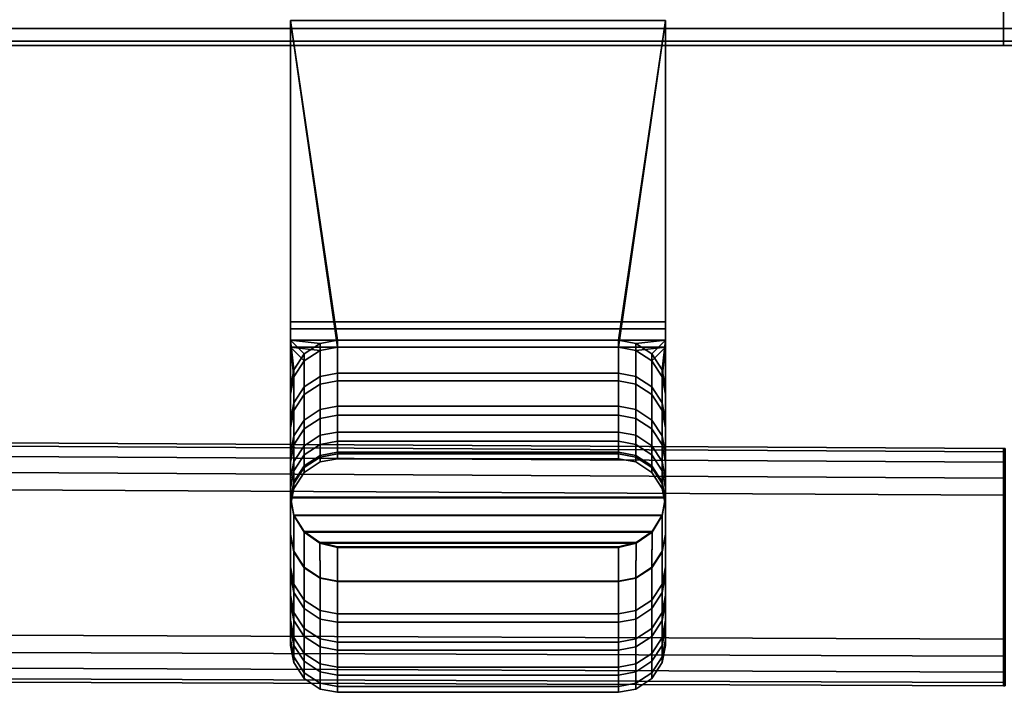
# Model space of a CAD drawing. Extents: x -17.9 to 17.9, y -15.4 to 14.9.
# Tile 5 of 10: x -3.2 to 0, y -15.4 to -13.2. Entities that reach past the tile are written whole.
import ezdxf

# ---------------------------------------------------------------- set-up
doc = ezdxf.new("R2010")
doc.units = 0
for name, color, linetype in [('BSH_B36CD50SNB_SYMBOL_-_DRAWER', 59, 'CONTINUOUS'), ('BSH_B36CD50SNB_SYMBOL_-_HAN_1', 59, 'CONTINUOUS'), ('BSH_B36CD50SNB_SYMBOL_-_HANDLE', 59, 'CONTINUOUS')]:
    doc.layers.add(name, color=color, linetype=linetype)

msp = doc.modelspace()

# ---------------------------------------------------------------- linework, layer by layer
at = {"layer": 'BSH_B36CD50SNB_SYMBOL_-_DRAWER'}
for points in [[(-17.7291, -13.2356, 26.8263), (-17.7291, -13.1735, 26.8678), (-0.0008, -13.1735, 26.8678), (-0.0008, -13.2356, 26.8263)], [(-0.0008, -13.1735, 1.1898), (-17.7291, -13.1735, 1.1898), (-17.7291, -13.2356, 1.2313), (-0.0008, -13.2356, 1.2313)], [(17.7291, -13.2356, 1.2313), (17.7291, -13.1735, 1.1898), (-0.0008, -13.1735, 1.1898), (-0.0008, -13.2356, 1.2313)], [(-0.0008, -13.1735, 26.8678), (17.7291, -13.1735, 26.8678), (17.7291, -13.2356, 26.8263), (-0.0008, -13.2356, 26.8263)], [(-17.7291, -13.277, 26.7643), (-17.7291, -13.2356, 26.8263), (-0.0008, -13.2356, 26.8263), (-0.0008, -13.277, 26.7643)], [(-0.0008, -13.2356, 1.2313), (-17.7291, -13.2356, 1.2313), (-17.7291, -13.277, 1.2933), (-0.0008, -13.277, 1.2933)], [(17.7291, -13.277, 1.2933), (17.7291, -13.2356, 1.2313), (-0.0008, -13.2356, 1.2313), (-0.0008, -13.277, 1.2933)], [(-0.0008, -13.2356, 26.8263), (17.7291, -13.2356, 26.8263), (17.7291, -13.277, 26.7643), (-0.0008, -13.277, 26.7643)], [(-17.7291, -13.2916, 26.6911), (-17.7291, -13.277, 26.7643), (-0.0008, -13.277, 26.7643), (-0.0008, -13.2916, 26.6911)], [(-0.0008, -13.277, 1.2933), (-17.7291, -13.277, 1.2933), (-17.7291, -13.2916, 1.3665), (-0.0008, -13.2916, 1.3665)], [(-13.6804, -13.2916, 24.5729), (-0.0008, -13.2916, 26.6911), (-0.0008, -13.2916, 1.3665), (-17.7291, -13.2916, 1.3665)], [(-17.7291, -13.2916, 26.6911), (-0.0008, -13.2916, 26.6911), (-13.6804, -13.2916, 25.8184), (-15.7279, -13.2916, 25.8184)], [(-0.0008, -13.2916, 26.6911), (-13.6804, -13.2916, 24.5729), (-13.6804, -13.2916, 25.8184)], [(17.7291, -13.2916, 1.3665), (17.7291, -13.277, 1.2933), (-0.0008, -13.277, 1.2933), (-0.0008, -13.2916, 1.3665)], [(-0.0008, -13.277, 26.7643), (17.7291, -13.277, 26.7643), (17.7291, -13.2916, 26.6911), (-0.0008, -13.2916, 26.6911)], [(-0.0008, -13.2916, 26.6911), (13.647, -13.2916, 25.8184), (13.647, -13.2916, 24.5729)], [(-0.0008, -13.2916, 1.3665), (-0.0008, -13.2916, 26.6911), (13.647, -13.2916, 24.5729), (17.7291, -13.2916, 1.3665)], [(13.647, -13.2916, 25.8184), (-0.0008, -13.2916, 26.6911), (17.7291, -13.2916, 26.6911), (15.7279, -13.2916, 25.8184)]]:
    msp.add_3dface(points, dxfattribs=at)
at = {"layer": 'BSH_B36CD50SNB_SYMBOL_-_HAN_1'}
for points in [[(-0.0008, -14.6217, 25.744), (-3.3149, -14.6034, 25.744), (-3.3149, -14.6034, 24.8083), (-0.0008, -14.6217, 24.8083)], [(-0.0008, -14.6326, 25.801), (-3.3149, -14.6143, 25.801), (-3.3149, -14.6034, 25.744), (-0.0008, -14.6217, 25.744)], [(-0.0008, -14.6217, 24.8083), (-3.3149, -14.6034, 24.8083), (-3.3149, -14.6143, 24.7513), (-0.0008, -14.6326, 24.7513)], [(-0.0008, -14.6326, 24.7513), (-3.3149, -14.6143, 24.7513), (-3.3149, -14.6487, 24.6988), (-0.0008, -14.6671, 24.6988)], [(-0.0008, -14.6671, 25.8535), (-3.3149, -14.6487, 25.8535), (-3.3149, -14.6143, 25.801), (-0.0008, -14.6326, 25.801)], [(0.0038, -14.6326, 24.7513), (0.0038, -14.6217, 24.8083), (-0.0008, -14.6217, 24.8083), (-0.0008, -14.6326, 24.7513)], [(0.0038, -14.6217, 25.744), (-0.0008, -14.6217, 25.744), (-0.0008, -14.6217, 24.8083), (0.0038, -14.6217, 24.8083)], [(0.0038, -14.6217, 25.744), (0.0038, -14.6326, 25.801), (-0.0008, -14.6326, 25.801), (-0.0008, -14.6217, 25.744)], [(-0.0008, -14.6671, 24.6988), (-3.3149, -14.6487, 24.6988), (-3.3149, -14.7013, 24.6643), (-0.0008, -14.7196, 24.6643)], [(-0.0008, -14.7196, 25.888), (-3.3149, -14.7013, 25.888), (-3.3149, -14.6487, 25.8535), (-0.0008, -14.6671, 25.8535)], [(0.0038, -14.6326, 25.801), (0.0038, -14.6671, 25.8535), (-0.0008, -14.6671, 25.8535), (-0.0008, -14.6326, 25.801)], [(0.0038, -14.6671, 24.6988), (0.0038, -14.6326, 24.7513), (-0.0008, -14.6326, 24.7513), (-0.0008, -14.6671, 24.6988)], [(0.0038, -14.6671, 25.8535), (0.0038, -14.7196, 25.888), (-0.0008, -14.7196, 25.888), (-0.0008, -14.6671, 25.8535)], [(0.0038, -14.7196, 24.6643), (0.0038, -14.6671, 24.6988), (-0.0008, -14.6671, 24.6988), (-0.0008, -14.7196, 24.6643)], [(-0.0008, -14.7196, 24.6643), (-3.3149, -14.7013, 24.6643), (-3.3149, -14.7583, 24.6534), (-0.0008, -14.7766, 24.6534)], [(-0.0008, -14.7766, 25.8989), (-3.3149, -14.7583, 25.8989), (-3.3149, -14.7013, 25.888), (-0.0008, -14.7196, 25.888)], [(0.0038, -14.7196, 25.888), (0.0038, -14.7766, 25.8989), (-0.0008, -14.7766, 25.8989), (-0.0008, -14.7196, 25.888)], [(0.0038, -14.7766, 24.6534), (0.0038, -14.7196, 24.6643), (-0.0008, -14.7196, 24.6643), (-0.0008, -14.7766, 24.6534)], [(-0.0008, -14.7766, 24.6534), (-3.3149, -14.7583, 24.6534), (-3.3149, -15.2381, 24.6534), (-0.0008, -15.251, 24.6534)], [(-0.0008, -15.251, 25.8989), (-3.3149, -15.2381, 25.8989), (-3.3149, -14.7583, 25.8989), (-0.0008, -14.7766, 25.8989)], [(0.0038, -14.7766, 24.6534), (-0.0008, -14.7766, 24.6534), (-0.0008, -15.251, 24.6534), (0.0038, -15.251, 24.6534)], [(0.0038, -15.251, 25.8989), (-0.0008, -15.251, 25.8989), (-0.0008, -14.7766, 25.8989), (0.0038, -14.7766, 25.8989)], [(-0.0008, -15.251, 24.6534), (-3.3149, -15.2381, 24.6534), (-3.3149, -15.2951, 24.6643), (-0.0008, -15.308, 24.6643)], [(-3.3149, -15.2951, 25.888), (-3.3149, -15.2381, 25.8989), (-0.0008, -15.251, 25.8989), (-0.0008, -15.308, 25.888)], [(-0.0008, -15.251, 25.8989), (0.0038, -15.251, 25.8989), (0.0038, -15.308, 25.888), (-0.0008, -15.308, 25.888)], [(0.0038, -15.308, 24.6643), (0.0038, -15.251, 24.6534), (-0.0008, -15.251, 24.6534), (-0.0008, -15.308, 24.6643)], [(-0.0008, -15.308, 24.6643), (-3.3149, -15.2951, 24.6643), (-3.3149, -15.3477, 24.6988), (-0.0008, -15.3605, 24.6988)], [(-3.3149, -15.3477, 25.8535), (-3.3149, -15.2951, 25.888), (-0.0008, -15.308, 25.888), (-0.0008, -15.3605, 25.8535)], [(-0.0008, -15.308, 25.888), (0.0038, -15.308, 25.888), (0.0038, -15.3605, 25.8535), (-0.0008, -15.3605, 25.8535)], [(0.0038, -15.3605, 24.6988), (0.0038, -15.308, 24.6643), (-0.0008, -15.308, 24.6643), (-0.0008, -15.3605, 24.6988)], [(-0.0008, -15.3605, 24.6988), (-3.3149, -15.3477, 24.6988), (-3.3149, -15.3822, 24.7513), (-0.0008, -15.395, 24.7513)], [(-3.3149, -15.3822, 25.801), (-3.3149, -15.3477, 25.8535), (-0.0008, -15.3605, 25.8535), (-0.0008, -15.395, 25.801)], [(-0.0008, -15.3605, 25.8535), (0.0038, -15.3605, 25.8535), (0.0038, -15.395, 25.801), (-0.0008, -15.395, 25.801)], [(0.0038, -15.395, 24.7513), (0.0038, -15.3605, 24.6988), (-0.0008, -15.3605, 24.6988), (-0.0008, -15.395, 24.7513)], [(-0.0008, -15.395, 24.7513), (-3.3149, -15.3822, 24.7513), (-3.3149, -15.393, 24.8083), (-0.0008, -15.4059, 24.8083)], [(-3.3149, -15.393, 25.744), (-3.3149, -15.3822, 25.801), (-0.0008, -15.395, 25.801), (-0.0008, -15.4059, 25.744)], [(-0.0008, -15.4059, 24.8083), (-3.3149, -15.393, 24.8083), (-3.3149, -15.393, 25.744), (-0.0008, -15.4059, 25.744)], [(-0.0008, -15.395, 25.801), (0.0038, -15.395, 25.801), (0.0038, -15.4059, 25.744), (-0.0008, -15.4059, 25.744)], [(0.0038, -15.4059, 24.8083), (0.0038, -15.395, 24.7513), (-0.0008, -15.395, 24.7513), (-0.0008, -15.4059, 24.8083)], [(0.0038, -15.4059, 24.8083), (-0.0008, -15.4059, 24.8083), (-0.0008, -15.4059, 25.744), (0.0038, -15.4059, 25.744)]]:
    msp.add_3dface(points, dxfattribs=at)
at = {"layer": 'BSH_B36CD50SNB_SYMBOL_-_HANDLE'}
for points in [[(-2.3546, -13.2093, 62.013), (-2.3546, -14.2875, 62.013), (-2.1997, -14.2875, 62.013)], [(-2.3546, -13.2093, 62.013), (-2.1997, -14.2875, 62.013), (-1.2716, -14.2875, 62.013), (-1.1167, -13.2093, 62.013)], [(-2.3546, -14.2875, 62.013), (-2.3546, -13.2093, 62.013), (-2.3546, -13.2093, 64.0893), (-2.3546, -14.2268, 64.0893)], [(-2.3546, -13.2093, 33.2893), (-2.3546, -14.2034, 33.2893), (-1.1167, -14.2034, 33.2893), (-1.1167, -13.2093, 33.2893)], [(-2.3546, -13.2093, 35.362), (-1.1167, -13.2093, 35.362), (-1.2716, -14.2642, 35.362), (-2.1997, -14.2642, 35.362)], [(-1.1167, -13.2093, 64.0893), (-1.1167, -14.2268, 64.0893), (-2.3546, -14.2268, 64.0893), (-2.3546, -13.2093, 64.0893)], [(-2.3546, -14.2034, 33.2893), (-2.3546, -13.2093, 33.2893), (-2.3546, -13.2093, 35.362), (-2.3546, -14.2642, 35.362)], [(-2.1997, -14.2642, 35.362), (-2.3546, -14.2642, 35.362), (-2.3546, -13.2093, 35.362)], [(-1.2716, -14.2875, 62.013), (-1.1167, -14.2875, 62.013), (-1.1167, -13.2093, 62.013)], [(-1.1167, -13.2093, 35.362), (-1.1167, -14.2642, 35.362), (-1.2716, -14.2642, 35.362)], [(-1.1167, -13.2093, 62.013), (-1.1167, -14.2875, 62.013), (-1.1167, -14.2268, 64.0893), (-1.1167, -13.2093, 64.0893)], [(-1.1167, -13.2093, 33.2893), (-1.1167, -14.2034, 33.2893), (-1.1167, -14.2642, 35.362), (-1.1167, -13.2093, 35.362)], [(-2.3546, -14.2034, 33.2893), (-2.3546, -14.2642, 35.362), (-2.3546, -14.4193, 35.362), (-2.3546, -14.7847, 33.3271)], [(-2.3546, -14.2034, 33.2893), (-2.3546, -14.7847, 33.3271), (-1.1167, -14.7847, 33.3271), (-1.1167, -14.2034, 33.2893)], [(-2.3546, -14.2268, 64.0893), (-2.3546, -14.783, 64.0651), (-2.3546, -14.4426, 62.013), (-2.3546, -14.2875, 62.013)], [(-1.1167, -14.2268, 64.0893), (-1.1167, -14.783, 64.0651), (-2.3546, -14.783, 64.0651), (-2.3546, -14.2268, 64.0893)], [(-1.1167, -14.2034, 33.2893), (-1.1167, -14.7847, 33.3271), (-1.1167, -14.4193, 35.362), (-1.1167, -14.2642, 35.362)], [(-1.1167, -14.2268, 64.0893), (-1.1167, -14.2875, 62.013), (-1.1167, -14.4426, 62.013), (-1.1167, -14.783, 64.0651)], [(-2.3092, -14.3096, 35.362), (-2.3437, -14.3622, 35.362), (-2.3546, -14.2642, 35.362)], [(-2.3546, -14.2642, 35.362), (-2.3437, -14.3622, 35.362), (-2.3546, -14.4193, 35.362)], [(-2.3546, -14.2642, 35.362), (-2.2567, -14.2751, 35.362), (-2.3092, -14.3096, 35.362)], [(-2.3546, -14.2642, 35.362), (-2.1997, -14.2642, 35.362), (-2.2567, -14.2751, 35.362)], [(-2.1997, -14.3736, 37.3121), (-2.2567, -14.3844, 37.3121), (-2.2567, -14.2751, 35.362), (-2.1997, -14.2642, 35.362)], [(-2.1997, -14.3736, 37.3121), (-2.1997, -14.2642, 35.362), (-1.2716, -14.2642, 35.362), (-1.2716, -14.3736, 37.3121)], [(-1.2146, -14.2751, 35.362), (-1.2716, -14.2642, 35.362), (-1.1167, -14.2642, 35.362)], [(-1.2146, -14.3844, 37.3121), (-1.2716, -14.3736, 37.3121), (-1.2716, -14.2642, 35.362), (-1.2146, -14.2751, 35.362)], [(-1.1167, -14.2642, 35.362), (-1.1621, -14.3096, 35.362), (-1.2146, -14.2751, 35.362)], [(-1.1167, -14.2642, 35.362), (-1.1276, -14.3622, 35.362), (-1.1621, -14.3096, 35.362)], [(-1.1167, -14.4193, 35.362), (-1.1276, -14.3622, 35.362), (-1.1167, -14.2642, 35.362)], [(-2.3092, -14.3329, 62.013), (-2.2567, -14.2984, 62.013), (-2.3546, -14.2875, 62.013)], [(-2.3546, -14.2875, 62.013), (-2.3546, -14.4426, 62.013), (-2.3437, -14.3855, 62.013)], [(-2.1997, -14.2875, 62.013), (-2.3546, -14.2875, 62.013), (-2.2567, -14.2984, 62.013)], [(-2.3546, -14.2875, 62.013), (-2.3437, -14.3855, 62.013), (-2.3092, -14.3329, 62.013)], [(-2.2567, -14.3844, 37.3121), (-2.3092, -14.419, 37.3121), (-2.3092, -14.3096, 35.362), (-2.2567, -14.2751, 35.362)], [(-2.2567, -14.2984, 62.013), (-2.3092, -14.3329, 62.013), (-2.3092, -14.4443, 59.8244), (-2.2567, -14.4098, 59.8244)], [(-2.1997, -14.2875, 62.013), (-2.2567, -14.2984, 62.013), (-2.2567, -14.4098, 59.8244), (-2.1997, -14.3989, 59.8244)], [(-1.2716, -14.2875, 62.013), (-2.1997, -14.2875, 62.013), (-2.1997, -14.3989, 59.8244), (-1.2716, -14.3989, 59.8244)], [(-1.2146, -14.2984, 62.013), (-1.2716, -14.2875, 62.013), (-1.2716, -14.3989, 59.8244), (-1.2146, -14.4098, 59.8244)], [(-1.2716, -14.2875, 62.013), (-1.2146, -14.2984, 62.013), (-1.1167, -14.2875, 62.013)], [(-1.1621, -14.419, 37.3121), (-1.2146, -14.3844, 37.3121), (-1.2146, -14.2751, 35.362), (-1.1621, -14.3096, 35.362)], [(-1.1167, -14.2875, 62.013), (-1.2146, -14.2984, 62.013), (-1.1621, -14.3329, 62.013)], [(-1.1621, -14.3329, 62.013), (-1.2146, -14.2984, 62.013), (-1.2146, -14.4098, 59.8244), (-1.1621, -14.4443, 59.8244)], [(-1.1167, -14.2875, 62.013), (-1.1621, -14.3329, 62.013), (-1.1276, -14.3855, 62.013)], [(-1.1276, -14.3855, 62.013), (-1.1167, -14.4426, 62.013), (-1.1167, -14.2875, 62.013)], [(-2.3092, -14.419, 37.3121), (-2.3437, -14.4716, 37.3121), (-2.3437, -14.3622, 35.362), (-2.3092, -14.3096, 35.362)], [(-2.3092, -14.3329, 62.013), (-2.3437, -14.3855, 62.013), (-2.3437, -14.4969, 59.8244), (-2.3092, -14.4443, 59.8244)], [(-1.1276, -14.4716, 37.3121), (-1.1621, -14.419, 37.3121), (-1.1621, -14.3096, 35.362), (-1.1276, -14.3622, 35.362)], [(-1.1276, -14.3855, 62.013), (-1.1621, -14.3329, 62.013), (-1.1621, -14.4443, 59.8244), (-1.1276, -14.4969, 59.8244)], [(-2.3437, -14.4716, 37.3121), (-2.3546, -14.5287, 37.3121), (-2.3546, -14.4193, 35.362), (-2.3437, -14.3622, 35.362)], [(-1.1167, -14.5287, 37.3121), (-1.1276, -14.4716, 37.3121), (-1.1276, -14.3622, 35.362), (-1.1167, -14.4193, 35.362)], [(-2.3437, -14.3855, 62.013), (-2.3546, -14.4426, 62.013), (-2.3546, -14.5539, 59.8244), (-2.3437, -14.4969, 59.8244)], [(-2.2567, -14.4935, 39.3859), (-2.3092, -14.5281, 39.3859), (-2.3092, -14.419, 37.3121), (-2.2567, -14.3844, 37.3121)], [(-2.1997, -14.4827, 39.3859), (-2.2567, -14.4935, 39.3859), (-2.2567, -14.3844, 37.3121), (-2.1997, -14.3736, 37.3121)], [(-2.1997, -14.4827, 39.3859), (-2.1997, -14.3736, 37.3121), (-1.2716, -14.3736, 37.3121), (-1.2716, -14.4827, 39.3859)], [(-1.2146, -14.4935, 39.3859), (-1.2716, -14.4827, 39.3859), (-1.2716, -14.3736, 37.3121), (-1.2146, -14.3844, 37.3121)], [(-1.1621, -14.5281, 39.3859), (-1.2146, -14.4935, 39.3859), (-1.2146, -14.3844, 37.3121), (-1.1621, -14.419, 37.3121)], [(-1.1167, -14.4426, 62.013), (-1.1276, -14.3855, 62.013), (-1.1276, -14.4969, 59.8244), (-1.1167, -14.5539, 59.8244)], [(-2.3546, -14.4193, 35.362), (-2.3546, -14.9062, 35.362), (-2.3546, -14.7847, 33.3271)], [(-2.3546, -15.0129, 37.3121), (-2.3546, -14.9062, 35.362), (-2.3546, -14.4193, 35.362), (-2.3546, -14.5287, 37.3121)], [(-2.3092, -14.5281, 39.3859), (-2.3437, -14.5806, 39.3859), (-2.3437, -14.4716, 37.3121), (-2.3092, -14.419, 37.3121)], [(-2.2567, -14.4098, 59.8244), (-2.3092, -14.4443, 59.8244), (-2.3092, -14.5575, 56.9046), (-2.2567, -14.523, 56.9046)], [(-2.1997, -14.3989, 59.8244), (-2.2567, -14.4098, 59.8244), (-2.2567, -14.523, 56.9046), (-2.1997, -14.5121, 56.9046)], [(-2.1997, -14.3989, 59.8244), (-2.1997, -14.5121, 56.9046), (-1.2716, -14.5121, 56.9046), (-1.2716, -14.3989, 59.8244)], [(-1.2146, -14.4098, 59.8244), (-1.2716, -14.3989, 59.8244), (-1.2716, -14.5121, 56.9046), (-1.2146, -14.523, 56.9046)], [(-1.1621, -14.4443, 59.8244), (-1.2146, -14.4098, 59.8244), (-1.2146, -14.523, 56.9046), (-1.1621, -14.5575, 56.9046)], [(-1.1276, -14.5806, 39.3859), (-1.1621, -14.5281, 39.3859), (-1.1621, -14.419, 37.3121), (-1.1276, -14.4716, 37.3121)], [(-1.1167, -14.7847, 33.3271), (-1.1167, -14.9062, 35.362), (-1.1167, -14.4193, 35.362)], [(-1.1167, -14.5287, 37.3121), (-1.1167, -14.4193, 35.362), (-1.1167, -14.9062, 35.362), (-1.1167, -15.0129, 37.3121)], [(-2.3546, -14.783, 64.0651), (-2.3546, -14.9044, 62.013), (-2.3546, -14.4426, 62.013)], [(-2.3546, -14.4426, 62.013), (-2.3546, -14.9044, 62.013), (-2.3546, -15.0407, 59.8244), (-2.3546, -14.5539, 59.8244)], [(-2.3092, -14.4443, 59.8244), (-2.3437, -14.4969, 59.8244), (-2.3437, -14.6101, 56.9046), (-2.3092, -14.5575, 56.9046)], [(-1.1276, -14.4969, 59.8244), (-1.1621, -14.4443, 59.8244), (-1.1621, -14.5575, 56.9046), (-1.1276, -14.6101, 56.9046)], [(-1.1167, -14.4426, 62.013), (-1.1167, -14.9044, 62.013), (-1.1167, -14.783, 64.0651)], [(-1.1167, -14.9044, 62.013), (-1.1167, -14.4426, 62.013), (-1.1167, -14.5539, 59.8244), (-1.1167, -15.0407, 59.8244)], [(-2.3437, -14.5806, 39.3859), (-2.3546, -14.6377, 39.3859), (-2.3546, -14.5287, 37.3121), (-2.3437, -14.4716, 37.3121)], [(-2.2567, -14.5784, 42.3057), (-2.3092, -14.6129, 42.3057), (-2.3092, -14.5281, 39.3859), (-2.2567, -14.4935, 39.3859)], [(-2.1997, -14.5676, 42.3057), (-2.2567, -14.5784, 42.3057), (-2.2567, -14.4935, 39.3859), (-2.1997, -14.4827, 39.3859)], [(-2.1997, -14.5676, 42.3057), (-2.1997, -14.4827, 39.3859), (-1.2716, -14.4827, 39.3859), (-1.2716, -14.5676, 42.3057)], [(-1.2146, -14.5784, 42.3057), (-1.2716, -14.5676, 42.3057), (-1.2716, -14.4827, 39.3859), (-1.2146, -14.4935, 39.3859)], [(-1.1621, -14.6129, 42.3057), (-1.2146, -14.5784, 42.3057), (-1.2146, -14.4935, 39.3859), (-1.1621, -14.5281, 39.3859)], [(-1.1167, -14.6377, 39.3859), (-1.1276, -14.5806, 39.3859), (-1.1276, -14.4716, 37.3121), (-1.1167, -14.5287, 37.3121)], [(-2.3437, -14.4969, 59.8244), (-2.3546, -14.5539, 59.8244), (-2.3546, -14.6671, 56.9046), (-2.3437, -14.6101, 56.9046)], [(-2.2567, -14.523, 56.9046), (-2.3092, -14.5575, 56.9046), (-2.3092, -14.6432, 53.9848), (-2.2567, -14.6087, 53.9848)], [(-2.1997, -14.5121, 56.9046), (-2.2567, -14.523, 56.9046), (-2.2567, -14.6087, 53.9848), (-2.1997, -14.5979, 53.9848)], [(-2.1997, -14.5121, 56.9046), (-2.1997, -14.5979, 53.9848), (-1.2716, -14.5979, 53.9848), (-1.2716, -14.5121, 56.9046)], [(-1.2146, -14.523, 56.9046), (-1.2716, -14.5121, 56.9046), (-1.2716, -14.5979, 53.9848), (-1.2146, -14.6087, 53.9848)], [(-1.1621, -14.5575, 56.9046), (-1.2146, -14.523, 56.9046), (-1.2146, -14.6087, 53.9848), (-1.1621, -14.6432, 53.9848)], [(-1.1167, -14.5539, 59.8244), (-1.1276, -14.4969, 59.8244), (-1.1276, -14.6101, 56.9046), (-1.1167, -14.6671, 56.9046)], [(-2.3546, -15.1065, 39.3859), (-2.3546, -15.0129, 37.3121), (-2.3546, -14.5287, 37.3121), (-2.3546, -14.6377, 39.3859)], [(-2.3546, -15.0407, 59.8244), (-2.3546, -15.1327, 56.9046), (-2.3546, -14.6671, 56.9046), (-2.3546, -14.5539, 59.8244)], [(-2.3092, -14.6129, 42.3057), (-2.3437, -14.6655, 42.3057), (-2.3437, -14.5806, 39.3859), (-2.3092, -14.5281, 39.3859)], [(-2.3092, -14.5575, 56.9046), (-2.3437, -14.6101, 56.9046), (-2.3437, -14.6958, 53.9848), (-2.3092, -14.6432, 53.9848)], [(-1.1276, -14.6655, 42.3057), (-1.1621, -14.6129, 42.3057), (-1.1621, -14.5281, 39.3859), (-1.1276, -14.5806, 39.3859)], [(-1.1276, -14.6101, 56.9046), (-1.1621, -14.5575, 56.9046), (-1.1621, -14.6432, 53.9848), (-1.1276, -14.6958, 53.9848)], [(-1.1167, -14.6377, 39.3859), (-1.1167, -14.5287, 37.3121), (-1.1167, -15.0129, 37.3121), (-1.1167, -15.1065, 39.3859)], [(-1.1167, -14.5539, 59.8244), (-1.1167, -14.6671, 56.9046), (-1.1167, -15.1327, 56.9046), (-1.1167, -15.0407, 59.8244)], [(-2.3437, -14.6655, 42.3057), (-2.3546, -14.7225, 42.3057), (-2.3546, -14.6377, 39.3859), (-2.3437, -14.5806, 39.3859)], [(-2.2567, -14.6451, 45.2255), (-2.3092, -14.6796, 45.2255), (-2.3092, -14.6129, 42.3057), (-2.2567, -14.5784, 42.3057)], [(-2.1997, -14.6342, 45.2255), (-2.2567, -14.6451, 45.2255), (-2.2567, -14.5784, 42.3057), (-2.1997, -14.5676, 42.3057)], [(-2.1997, -14.6342, 45.2255), (-2.1997, -14.5676, 42.3057), (-1.2716, -14.5676, 42.3057), (-1.2716, -14.6342, 45.2255)], [(-1.2146, -14.6451, 45.2255), (-1.2716, -14.6342, 45.2255), (-1.2716, -14.5676, 42.3057), (-1.2146, -14.5784, 42.3057)], [(-1.1621, -14.6796, 45.2255), (-1.2146, -14.6451, 45.2255), (-1.2146, -14.5784, 42.3057), (-1.1621, -14.6129, 42.3057)], [(-1.1167, -14.7225, 42.3057), (-1.1276, -14.6655, 42.3057), (-1.1276, -14.5806, 39.3859), (-1.1167, -14.6377, 39.3859)], [(-2.3437, -14.6101, 56.9046), (-2.3546, -14.6671, 56.9046), (-2.3546, -14.7528, 53.9848), (-2.3437, -14.6958, 53.9848)], [(-2.3092, -14.6796, 45.2255), (-2.3437, -14.7321, 45.2255), (-2.3437, -14.6655, 42.3057), (-2.3092, -14.6129, 42.3057)], [(-2.2567, -14.6087, 53.9848), (-2.3092, -14.6432, 53.9848), (-2.3092, -14.6847, 51.065), (-2.2567, -14.6502, 51.065)], [(-2.1997, -14.5979, 53.9848), (-2.2567, -14.6087, 53.9848), (-2.2567, -14.6502, 51.065), (-2.1997, -14.6393, 51.065)], [(-2.1997, -14.5979, 53.9848), (-2.1997, -14.6393, 51.065), (-1.2716, -14.6393, 51.065), (-1.2716, -14.5979, 53.9848)], [(-1.2146, -14.6087, 53.9848), (-1.2716, -14.5979, 53.9848), (-1.2716, -14.6393, 51.065), (-1.2146, -14.6502, 51.065)], [(-1.1621, -14.6432, 53.9848), (-1.2146, -14.6087, 53.9848), (-1.2146, -14.6502, 51.065), (-1.1621, -14.6847, 51.065)], [(-1.1276, -14.7321, 45.2255), (-1.1621, -14.6796, 45.2255), (-1.1621, -14.6129, 42.3057), (-1.1276, -14.6655, 42.3057)], [(-1.1167, -14.6671, 56.9046), (-1.1276, -14.6101, 56.9046), (-1.1276, -14.6958, 53.9848), (-1.1167, -14.7528, 53.9848)], [(-2.3546, -15.1889, 42.3057), (-2.3546, -15.1065, 39.3859), (-2.3546, -14.6377, 39.3859), (-2.3546, -14.7225, 42.3057)], [(-2.3092, -14.6432, 53.9848), (-2.3437, -14.6958, 53.9848), (-2.3437, -14.7372, 51.065), (-2.3092, -14.6847, 51.065)], [(-2.2567, -14.6666, 48.1452), (-2.3092, -14.7011, 48.1452), (-2.3092, -14.6796, 45.2255), (-2.2567, -14.6451, 45.2255)], [(-2.2567, -14.6502, 51.065), (-2.3092, -14.6847, 51.065), (-2.3092, -14.7011, 48.1452), (-2.2567, -14.6666, 48.1452)], [(-2.1997, -14.6557, 48.1452), (-2.2567, -14.6666, 48.1452), (-2.2567, -14.6451, 45.2255), (-2.1997, -14.6342, 45.2255)], [(-2.1997, -14.6393, 51.065), (-2.2567, -14.6502, 51.065), (-2.2567, -14.6666, 48.1452), (-2.1997, -14.6557, 48.1452)], [(-2.1997, -14.6557, 48.1452), (-2.1997, -14.6342, 45.2255), (-1.2716, -14.6342, 45.2255), (-1.2716, -14.6557, 48.1452)], [(-2.1997, -14.6393, 51.065), (-2.1997, -14.6557, 48.1452), (-1.2716, -14.6557, 48.1452), (-1.2716, -14.6393, 51.065)], [(-1.2146, -14.6666, 48.1452), (-1.2716, -14.6557, 48.1452), (-1.2716, -14.6342, 45.2255), (-1.2146, -14.6451, 45.2255)], [(-1.2146, -14.6502, 51.065), (-1.2716, -14.6393, 51.065), (-1.2716, -14.6557, 48.1452), (-1.2146, -14.6666, 48.1452)], [(-1.1621, -14.7011, 48.1452), (-1.2146, -14.6666, 48.1452), (-1.2146, -14.6451, 45.2255), (-1.1621, -14.6796, 45.2255)], [(-1.1621, -14.6847, 51.065), (-1.2146, -14.6502, 51.065), (-1.2146, -14.6666, 48.1452), (-1.1621, -14.7011, 48.1452)], [(-1.1276, -14.6958, 53.9848), (-1.1621, -14.6432, 53.9848), (-1.1621, -14.6847, 51.065), (-1.1276, -14.7372, 51.065)], [(-1.1167, -14.7225, 42.3057), (-1.1167, -14.6377, 39.3859), (-1.1167, -15.1065, 39.3859), (-1.1167, -15.1889, 42.3057)], [(-2.3437, -14.7321, 45.2255), (-2.3546, -14.7891, 45.2255), (-2.3546, -14.7225, 42.3057), (-2.3437, -14.6655, 42.3057)], [(-2.3546, -15.1327, 56.9046), (-2.3546, -15.215, 53.9848), (-2.3546, -14.7528, 53.9848), (-2.3546, -14.6671, 56.9046)], [(-2.3092, -14.7011, 48.1452), (-2.3437, -14.7536, 48.1452), (-2.3437, -14.7321, 45.2255), (-2.3092, -14.6796, 45.2255)], [(-2.3092, -14.6847, 51.065), (-2.3437, -14.7372, 51.065), (-2.3437, -14.7536, 48.1452), (-2.3092, -14.7011, 48.1452)], [(-1.1276, -14.7536, 48.1452), (-1.1621, -14.7011, 48.1452), (-1.1621, -14.6796, 45.2255), (-1.1276, -14.7321, 45.2255)], [(-1.1276, -14.7372, 51.065), (-1.1621, -14.6847, 51.065), (-1.1621, -14.7011, 48.1452), (-1.1276, -14.7536, 48.1452)], [(-1.1167, -14.7891, 45.2255), (-1.1276, -14.7321, 45.2255), (-1.1276, -14.6655, 42.3057), (-1.1167, -14.7225, 42.3057)], [(-1.1167, -14.6671, 56.9046), (-1.1167, -14.7528, 53.9848), (-1.1167, -15.215, 53.9848), (-1.1167, -15.1327, 56.9046)], [(-2.3437, -14.6958, 53.9848), (-2.3546, -14.7528, 53.9848), (-2.3546, -14.7942, 51.065), (-2.3437, -14.7372, 51.065)], [(-2.3546, -15.253, 45.2255), (-2.3546, -15.1889, 42.3057), (-2.3546, -14.7225, 42.3057), (-2.3546, -14.7891, 45.2255)], [(-1.1167, -14.7528, 53.9848), (-1.1276, -14.6958, 53.9848), (-1.1276, -14.7372, 51.065), (-1.1167, -14.7942, 51.065)], [(-1.1167, -14.7891, 45.2255), (-1.1167, -14.7225, 42.3057), (-1.1167, -15.1889, 42.3057), (-1.1167, -15.253, 45.2255)], [(-2.3437, -14.7536, 48.1452), (-2.3546, -14.8106, 48.1452), (-2.3546, -14.7891, 45.2255), (-2.3437, -14.7321, 45.2255)], [(-2.3437, -14.7372, 51.065), (-2.3546, -14.7942, 51.065), (-2.3546, -14.8106, 48.1452), (-2.3437, -14.7536, 48.1452)], [(-2.3546, -15.215, 53.9848), (-2.3546, -15.253, 51.065), (-2.3546, -14.7942, 51.065), (-2.3546, -14.7528, 53.9848)], [(-1.1167, -14.8106, 48.1452), (-1.1276, -14.7536, 48.1452), (-1.1276, -14.7321, 45.2255), (-1.1167, -14.7891, 45.2255)], [(-1.1167, -14.7942, 51.065), (-1.1276, -14.7372, 51.065), (-1.1276, -14.7536, 48.1452), (-1.1167, -14.8106, 48.1452)], [(-1.1167, -14.7528, 53.9848), (-1.1167, -14.7942, 51.065), (-1.1167, -15.253, 51.065), (-1.1167, -15.215, 53.9848)], [(-2.3546, -14.783, 64.0651), (-2.3438, -14.8417, 64.0521), (-2.3437, -14.9615, 62.013), (-2.3546, -14.9044, 62.013)], [(-1.1167, -14.783, 64.0651), (-1.1275, -14.8417, 64.0521), (-2.3438, -14.8417, 64.0521), (-2.3546, -14.783, 64.0651)], [(-2.3546, -14.9062, 35.362), (-2.3437, -14.9633, 35.362), (-2.3439, -14.8437, 33.3414), (-2.3546, -14.7847, 33.3271)], [(-2.3546, -14.7847, 33.3271), (-2.3439, -14.8437, 33.3414), (-1.1274, -14.8437, 33.3414), (-1.1167, -14.7847, 33.3271)], [(-1.1167, -14.9044, 62.013), (-1.1276, -14.9615, 62.013), (-1.1275, -14.8417, 64.0521), (-1.1167, -14.783, 64.0651)], [(-1.1167, -14.7847, 33.3271), (-1.1274, -14.8437, 33.3414), (-1.1276, -14.9633, 35.362), (-1.1167, -14.9062, 35.362)], [(-2.3546, -15.272, 48.1452), (-2.3546, -15.253, 45.2255), (-2.3546, -14.7891, 45.2255), (-2.3546, -14.8106, 48.1452)], [(-2.3546, -15.253, 51.065), (-2.3546, -15.272, 48.1452), (-2.3546, -14.8106, 48.1452), (-2.3546, -14.7942, 51.065)], [(-1.1167, -14.8106, 48.1452), (-1.1167, -14.7891, 45.2255), (-1.1167, -15.253, 45.2255), (-1.1167, -15.272, 48.1452)], [(-1.1167, -14.7942, 51.065), (-1.1167, -14.8106, 48.1452), (-1.1167, -15.272, 48.1452), (-1.1167, -15.253, 51.065)], [(-2.3437, -14.9633, 35.362), (-2.3092, -15.0159, 35.362), (-2.31, -14.8978, 33.3776), (-2.3439, -14.8437, 33.3414)], [(-2.3439, -14.8437, 33.3414), (-2.31, -14.8978, 33.3776), (-1.1613, -14.8978, 33.3776), (-1.1274, -14.8437, 33.3414)], [(-2.3438, -14.8417, 64.0521), (-2.3099, -14.8959, 64.0168), (-2.3092, -15.0141, 62.013), (-2.3437, -14.9615, 62.013)], [(-1.1275, -14.8417, 64.0521), (-1.1614, -14.8959, 64.0168), (-2.3099, -14.8959, 64.0168), (-2.3438, -14.8417, 64.0521)], [(-1.1276, -14.9615, 62.013), (-1.1621, -15.0141, 62.013), (-1.1614, -14.8959, 64.0168), (-1.1275, -14.8417, 64.0521)], [(-1.1274, -14.8437, 33.3414), (-1.1613, -14.8978, 33.3776), (-1.1621, -15.0159, 35.362), (-1.1276, -14.9633, 35.362)], [(-2.3546, -14.9044, 62.013), (-2.3437, -14.9615, 62.013), (-2.3437, -15.0978, 59.8244), (-2.3546, -15.0407, 59.8244)], [(-2.3546, -15.0129, 37.3121), (-2.3437, -15.07, 37.3121), (-2.3437, -14.9633, 35.362), (-2.3546, -14.9062, 35.362)], [(-2.3092, -15.0159, 35.362), (-2.2567, -15.0505, 35.362), (-2.258, -14.9347, 33.4304), (-2.31, -14.8978, 33.3776)], [(-2.31, -14.8978, 33.3776), (-2.258, -14.9347, 33.4304), (-1.2133, -14.9347, 33.4304), (-1.1613, -14.8978, 33.3776)], [(-2.3099, -14.8959, 64.0168), (-2.2577, -14.9329, 63.9647), (-2.2567, -15.0487, 62.013), (-2.3092, -15.0141, 62.013)], [(-1.1614, -14.8959, 64.0168), (-1.2135, -14.9329, 63.9647), (-2.2577, -14.9329, 63.9647), (-2.3099, -14.8959, 64.0168)], [(-1.1621, -15.0141, 62.013), (-1.2146, -15.0487, 62.013), (-1.2135, -14.9329, 63.9647), (-1.1614, -14.8959, 64.0168)], [(-1.1613, -14.8978, 33.3776), (-1.2133, -14.9347, 33.4304), (-1.2146, -15.0505, 35.362), (-1.1621, -15.0159, 35.362)], [(-1.1167, -15.0407, 59.8244), (-1.1276, -15.0978, 59.8244), (-1.1276, -14.9615, 62.013), (-1.1167, -14.9044, 62.013)], [(-1.1167, -14.9062, 35.362), (-1.1276, -14.9633, 35.362), (-1.1276, -15.07, 37.3121), (-1.1167, -15.0129, 37.3121)], [(-2.2567, -15.0505, 35.362), (-2.1997, -15.0613, 35.362), (-2.1997, -14.9489, 33.4877), (-2.258, -14.9347, 33.4304)], [(-2.258, -14.9347, 33.4304), (-2.1997, -14.9489, 33.4877), (-1.2716, -14.9489, 33.4877), (-1.2133, -14.9347, 33.4304)], [(-2.2577, -14.9329, 63.9647), (-2.1997, -14.947, 63.9078), (-2.1997, -15.0596, 62.013), (-2.2567, -15.0487, 62.013)], [(-1.2135, -14.9329, 63.9647), (-1.2716, -14.947, 63.9078), (-2.1997, -14.947, 63.9078), (-2.2577, -14.9329, 63.9647)], [(-2.1997, -15.0596, 62.013), (-2.1997, -14.947, 63.9078), (-1.2716, -14.947, 63.9078), (-1.2716, -15.0596, 62.013)], [(-2.1997, -14.9489, 33.4877), (-2.1997, -15.0613, 35.362), (-1.2716, -15.0613, 35.362), (-1.2716, -14.9489, 33.4877)], [(-1.2146, -15.0487, 62.013), (-1.2716, -15.0596, 62.013), (-1.2716, -14.947, 63.9078), (-1.2135, -14.9329, 63.9647)], [(-1.2133, -14.9347, 33.4304), (-1.2716, -14.9489, 33.4877), (-1.2716, -15.0613, 35.362), (-1.2146, -15.0505, 35.362)], [(-2.3437, -14.9615, 62.013), (-2.3092, -15.0141, 62.013), (-2.3092, -15.1504, 59.8244), (-2.3437, -15.0978, 59.8244)], [(-2.3437, -15.07, 37.3121), (-2.3092, -15.1226, 37.3121), (-2.3092, -15.0159, 35.362), (-2.3437, -14.9633, 35.362)], [(-1.1276, -15.0978, 59.8244), (-1.1621, -15.1504, 59.8244), (-1.1621, -15.0141, 62.013), (-1.1276, -14.9615, 62.013)], [(-1.1276, -14.9633, 35.362), (-1.1621, -15.0159, 35.362), (-1.1621, -15.1226, 37.3121), (-1.1276, -15.07, 37.3121)], [(-2.3546, -15.1065, 39.3859), (-2.3437, -15.1636, 39.3859), (-2.3437, -15.07, 37.3121), (-2.3546, -15.0129, 37.3121)], [(-2.3092, -15.0141, 62.013), (-2.2567, -15.0487, 62.013), (-2.2567, -15.1849, 59.8244), (-2.3092, -15.1504, 59.8244)], [(-1.1621, -15.1504, 59.8244), (-1.2146, -15.1849, 59.8244), (-1.2146, -15.0487, 62.013), (-1.1621, -15.0141, 62.013)], [(-1.1167, -15.0129, 37.3121), (-1.1276, -15.07, 37.3121), (-1.1276, -15.1636, 39.3859), (-1.1167, -15.1065, 39.3859)], [(-2.3546, -15.0407, 59.8244), (-2.3437, -15.0978, 59.8244), (-2.3437, -15.1897, 56.9046), (-2.3546, -15.1327, 56.9046)], [(-2.3092, -15.1226, 37.3121), (-2.2567, -15.1571, 37.3121), (-2.2567, -15.0505, 35.362), (-2.3092, -15.0159, 35.362)], [(-1.1621, -15.0159, 35.362), (-1.2146, -15.0505, 35.362), (-1.2146, -15.1571, 37.3121), (-1.1621, -15.1226, 37.3121)], [(-1.1167, -15.1327, 56.9046), (-1.1276, -15.1897, 56.9046), (-1.1276, -15.0978, 59.8244), (-1.1167, -15.0407, 59.8244)], [(-2.3437, -15.1636, 39.3859), (-2.3092, -15.2161, 39.3859), (-2.3092, -15.1226, 37.3121), (-2.3437, -15.07, 37.3121)], [(-2.2567, -15.0487, 62.013), (-2.1997, -15.0596, 62.013), (-2.1997, -15.1958, 59.8244), (-2.2567, -15.1849, 59.8244)], [(-2.2567, -15.1571, 37.3121), (-2.1997, -15.168, 37.3121), (-2.1997, -15.0613, 35.362), (-2.2567, -15.0505, 35.362)], [(-2.1997, -15.0596, 62.013), (-1.2716, -15.0596, 62.013), (-1.2716, -15.1958, 59.8244), (-2.1997, -15.1958, 59.8244)], [(-1.2716, -15.168, 37.3121), (-1.2716, -15.0613, 35.362), (-2.1997, -15.0613, 35.362), (-2.1997, -15.168, 37.3121)], [(-1.2146, -15.1849, 59.8244), (-1.2716, -15.1958, 59.8244), (-1.2716, -15.0596, 62.013), (-1.2146, -15.0487, 62.013)], [(-1.2146, -15.0505, 35.362), (-1.2716, -15.0613, 35.362), (-1.2716, -15.168, 37.3121), (-1.2146, -15.1571, 37.3121)], [(-1.1276, -15.07, 37.3121), (-1.1621, -15.1226, 37.3121), (-1.1621, -15.2161, 39.3859), (-1.1276, -15.1636, 39.3859)], [(-2.3546, -15.1889, 42.3057), (-2.3437, -15.2459, 42.3057), (-2.3437, -15.1636, 39.3859), (-2.3546, -15.1065, 39.3859)], [(-2.3437, -15.0978, 59.8244), (-2.3092, -15.1504, 59.8244), (-2.3092, -15.2422, 56.9046), (-2.3437, -15.1897, 56.9046)], [(-1.1276, -15.1897, 56.9046), (-1.1621, -15.2422, 56.9046), (-1.1621, -15.1504, 59.8244), (-1.1276, -15.0978, 59.8244)], [(-1.1167, -15.1065, 39.3859), (-1.1276, -15.1636, 39.3859), (-1.1276, -15.2459, 42.3057), (-1.1167, -15.1889, 42.3057)], [(-2.3546, -15.1327, 56.9046), (-2.3437, -15.1897, 56.9046), (-2.3437, -15.272, 53.9848), (-2.3546, -15.215, 53.9848)], [(-2.3092, -15.2161, 39.3859), (-2.2567, -15.2506, 39.3859), (-2.2567, -15.1571, 37.3121), (-2.3092, -15.1226, 37.3121)], [(-1.1621, -15.1226, 37.3121), (-1.2146, -15.1571, 37.3121), (-1.2146, -15.2506, 39.3859), (-1.1621, -15.2161, 39.3859)], [(-1.1167, -15.215, 53.9848), (-1.1276, -15.272, 53.9848), (-1.1276, -15.1897, 56.9046), (-1.1167, -15.1327, 56.9046)], [(-2.3437, -15.2459, 42.3057), (-2.3092, -15.2985, 42.3057), (-2.3092, -15.2161, 39.3859), (-2.3437, -15.1636, 39.3859)], [(-2.3092, -15.1504, 59.8244), (-2.2567, -15.1849, 59.8244), (-2.2567, -15.2767, 56.9046), (-2.3092, -15.2422, 56.9046)], [(-2.2567, -15.2506, 39.3859), (-2.1997, -15.2615, 39.3859), (-2.1997, -15.168, 37.3121), (-2.2567, -15.1571, 37.3121)], [(-1.2716, -15.2615, 39.3859), (-1.2716, -15.168, 37.3121), (-2.1997, -15.168, 37.3121), (-2.1997, -15.2615, 39.3859)], [(-1.2146, -15.1571, 37.3121), (-1.2716, -15.168, 37.3121), (-1.2716, -15.2615, 39.3859), (-1.2146, -15.2506, 39.3859)], [(-1.1621, -15.2422, 56.9046), (-1.2146, -15.2767, 56.9046), (-1.2146, -15.1849, 59.8244), (-1.1621, -15.1504, 59.8244)], [(-1.1276, -15.1636, 39.3859), (-1.1621, -15.2161, 39.3859), (-1.1621, -15.2985, 42.3057), (-1.1276, -15.2459, 42.3057)], [(-2.3546, -15.253, 45.2255), (-2.3437, -15.31, 45.2255), (-2.3437, -15.2459, 42.3057), (-2.3546, -15.1889, 42.3057)], [(-2.3437, -15.1897, 56.9046), (-2.3092, -15.2422, 56.9046), (-2.3092, -15.3245, 53.9848), (-2.3437, -15.272, 53.9848)], [(-2.2567, -15.1849, 59.8244), (-2.1997, -15.1958, 59.8244), (-2.1997, -15.2876, 56.9046), (-2.2567, -15.2767, 56.9046)], [(-1.2716, -15.1958, 59.8244), (-1.2716, -15.2876, 56.9046), (-2.1997, -15.2876, 56.9046), (-2.1997, -15.1958, 59.8244)], [(-1.2146, -15.2767, 56.9046), (-1.2716, -15.2876, 56.9046), (-1.2716, -15.1958, 59.8244), (-1.2146, -15.1849, 59.8244)], [(-1.1276, -15.272, 53.9848), (-1.1621, -15.3245, 53.9848), (-1.1621, -15.2422, 56.9046), (-1.1276, -15.1897, 56.9046)], [(-1.1167, -15.1889, 42.3057), (-1.1276, -15.2459, 42.3057), (-1.1276, -15.31, 45.2255), (-1.1167, -15.253, 45.2255)], [(-2.3546, -15.215, 53.9848), (-2.3437, -15.272, 53.9848), (-2.3437, -15.31, 51.065), (-2.3546, -15.253, 51.065)], [(-2.3092, -15.2985, 42.3057), (-2.2567, -15.333, 42.3057), (-2.2567, -15.2506, 39.3859), (-2.3092, -15.2161, 39.3859)], [(-2.3092, -15.2422, 56.9046), (-2.2567, -15.2767, 56.9046), (-2.2567, -15.359, 53.9848), (-2.3092, -15.3245, 53.9848)], [(-1.1621, -15.2161, 39.3859), (-1.2146, -15.2506, 39.3859), (-1.2146, -15.333, 42.3057), (-1.1621, -15.2985, 42.3057)], [(-1.1621, -15.3245, 53.9848), (-1.2146, -15.359, 53.9848), (-1.2146, -15.2767, 56.9046), (-1.1621, -15.2422, 56.9046)], [(-1.1167, -15.253, 51.065), (-1.1276, -15.31, 51.065), (-1.1276, -15.272, 53.9848), (-1.1167, -15.215, 53.9848)], [(-2.3546, -15.253, 51.065), (-2.3437, -15.31, 51.065), (-2.3437, -15.329, 48.1452), (-2.3546, -15.272, 48.1452)], [(-2.3546, -15.272, 48.1452), (-2.3437, -15.329, 48.1452), (-2.3437, -15.31, 45.2255), (-2.3546, -15.253, 45.2255)], [(-2.3437, -15.31, 45.2255), (-2.3092, -15.3625, 45.2255), (-2.3092, -15.2985, 42.3057), (-2.3437, -15.2459, 42.3057)], [(-2.3437, -15.272, 53.9848), (-2.3092, -15.3245, 53.9848), (-2.3092, -15.3626, 51.065), (-2.3437, -15.31, 51.065)], [(-2.2567, -15.333, 42.3057), (-2.1997, -15.3438, 42.3057), (-2.1997, -15.2615, 39.3859), (-2.2567, -15.2506, 39.3859)], [(-1.2716, -15.3438, 42.3057), (-1.2716, -15.2615, 39.3859), (-2.1997, -15.2615, 39.3859), (-2.1997, -15.3438, 42.3057)], [(-1.2146, -15.2506, 39.3859), (-1.2716, -15.2615, 39.3859), (-1.2716, -15.3438, 42.3057), (-1.2146, -15.333, 42.3057)], [(-1.1276, -15.2459, 42.3057), (-1.1621, -15.2985, 42.3057), (-1.1621, -15.3625, 45.2255), (-1.1276, -15.31, 45.2255)], [(-1.1276, -15.31, 51.065), (-1.1621, -15.3626, 51.065), (-1.1621, -15.3245, 53.9848), (-1.1276, -15.272, 53.9848)], [(-1.1167, -15.272, 48.1452), (-1.1276, -15.329, 48.1452), (-1.1276, -15.31, 51.065), (-1.1167, -15.253, 51.065)], [(-1.1167, -15.253, 45.2255), (-1.1276, -15.31, 45.2255), (-1.1276, -15.329, 48.1452), (-1.1167, -15.272, 48.1452)], [(-2.3092, -15.3625, 45.2255), (-2.2567, -15.397, 45.2255), (-2.2567, -15.333, 42.3057), (-2.3092, -15.2985, 42.3057)], [(-2.2567, -15.2767, 56.9046), (-2.1997, -15.2876, 56.9046), (-2.1997, -15.3699, 53.9848), (-2.2567, -15.359, 53.9848)], [(-1.2716, -15.2876, 56.9046), (-1.2716, -15.3699, 53.9848), (-2.1997, -15.3699, 53.9848), (-2.1997, -15.2876, 56.9046)], [(-1.2146, -15.359, 53.9848), (-1.2716, -15.3699, 53.9848), (-1.2716, -15.2876, 56.9046), (-1.2146, -15.2767, 56.9046)], [(-1.1621, -15.2985, 42.3057), (-1.2146, -15.333, 42.3057), (-1.2146, -15.397, 45.2255), (-1.1621, -15.3625, 45.2255)], [(-2.3437, -15.31, 51.065), (-2.3092, -15.3626, 51.065), (-2.3092, -15.3816, 48.1452), (-2.3437, -15.329, 48.1452)], [(-2.3437, -15.329, 48.1452), (-2.3092, -15.3816, 48.1452), (-2.3092, -15.3625, 45.2255), (-2.3437, -15.31, 45.2255)], [(-2.3092, -15.3245, 53.9848), (-2.2567, -15.359, 53.9848), (-2.2567, -15.397, 51.065), (-2.3092, -15.3626, 51.065)], [(-2.2567, -15.397, 45.2255), (-2.1997, -15.4079, 45.2255), (-2.1997, -15.3438, 42.3057), (-2.2567, -15.333, 42.3057)], [(-1.2146, -15.333, 42.3057), (-1.2716, -15.3438, 42.3057), (-1.2716, -15.4079, 45.2255), (-1.2146, -15.397, 45.2255)], [(-1.1621, -15.3626, 51.065), (-1.2146, -15.397, 51.065), (-1.2146, -15.359, 53.9848), (-1.1621, -15.3245, 53.9848)], [(-1.1276, -15.329, 48.1452), (-1.1621, -15.3816, 48.1452), (-1.1621, -15.3626, 51.065), (-1.1276, -15.31, 51.065)], [(-1.1276, -15.31, 45.2255), (-1.1621, -15.3625, 45.2255), (-1.1621, -15.3816, 48.1452), (-1.1276, -15.329, 48.1452)], [(-2.3092, -15.3816, 48.1452), (-2.2567, -15.416, 48.1452), (-2.2567, -15.397, 45.2255), (-2.3092, -15.3625, 45.2255)], [(-2.3092, -15.3626, 51.065), (-2.2567, -15.397, 51.065), (-2.2567, -15.416, 48.1452), (-2.3092, -15.3816, 48.1452)], [(-2.2567, -15.359, 53.9848), (-2.1997, -15.3699, 53.9848), (-2.1997, -15.4079, 51.065), (-2.2567, -15.397, 51.065)], [(-1.2716, -15.4079, 45.2255), (-1.2716, -15.3438, 42.3057), (-2.1997, -15.3438, 42.3057), (-2.1997, -15.4079, 45.2255)], [(-1.2716, -15.3699, 53.9848), (-1.2716, -15.4079, 51.065), (-2.1997, -15.4079, 51.065), (-2.1997, -15.3699, 53.9848)], [(-1.2146, -15.397, 51.065), (-1.2716, -15.4079, 51.065), (-1.2716, -15.3699, 53.9848), (-1.2146, -15.359, 53.9848)], [(-1.1621, -15.3625, 45.2255), (-1.2146, -15.397, 45.2255), (-1.2146, -15.416, 48.1452), (-1.1621, -15.3816, 48.1452)], [(-1.1621, -15.3816, 48.1452), (-1.2146, -15.416, 48.1452), (-1.2146, -15.397, 51.065), (-1.1621, -15.3626, 51.065)], [(-2.2567, -15.397, 51.065), (-2.1997, -15.4079, 51.065), (-2.1997, -15.4269, 48.1452), (-2.2567, -15.416, 48.1452)], [(-2.2567, -15.416, 48.1452), (-2.1997, -15.4269, 48.1452), (-2.1997, -15.4079, 45.2255), (-2.2567, -15.397, 45.2255)], [(-1.2146, -15.397, 45.2255), (-1.2716, -15.4079, 45.2255), (-1.2716, -15.4269, 48.1452), (-1.2146, -15.416, 48.1452)], [(-1.2146, -15.416, 48.1452), (-1.2716, -15.4269, 48.1452), (-1.2716, -15.4079, 51.065), (-1.2146, -15.397, 51.065)], [(-1.2716, -15.4079, 51.065), (-1.2716, -15.4269, 48.1452), (-2.1997, -15.4269, 48.1452), (-2.1997, -15.4079, 51.065)], [(-1.2716, -15.4269, 48.1452), (-1.2716, -15.4079, 45.2255), (-2.1997, -15.4079, 45.2255), (-2.1997, -15.4269, 48.1452)]]:
    msp.add_3dface(points, dxfattribs=at)

doc.saveas('drawing.dxf')
